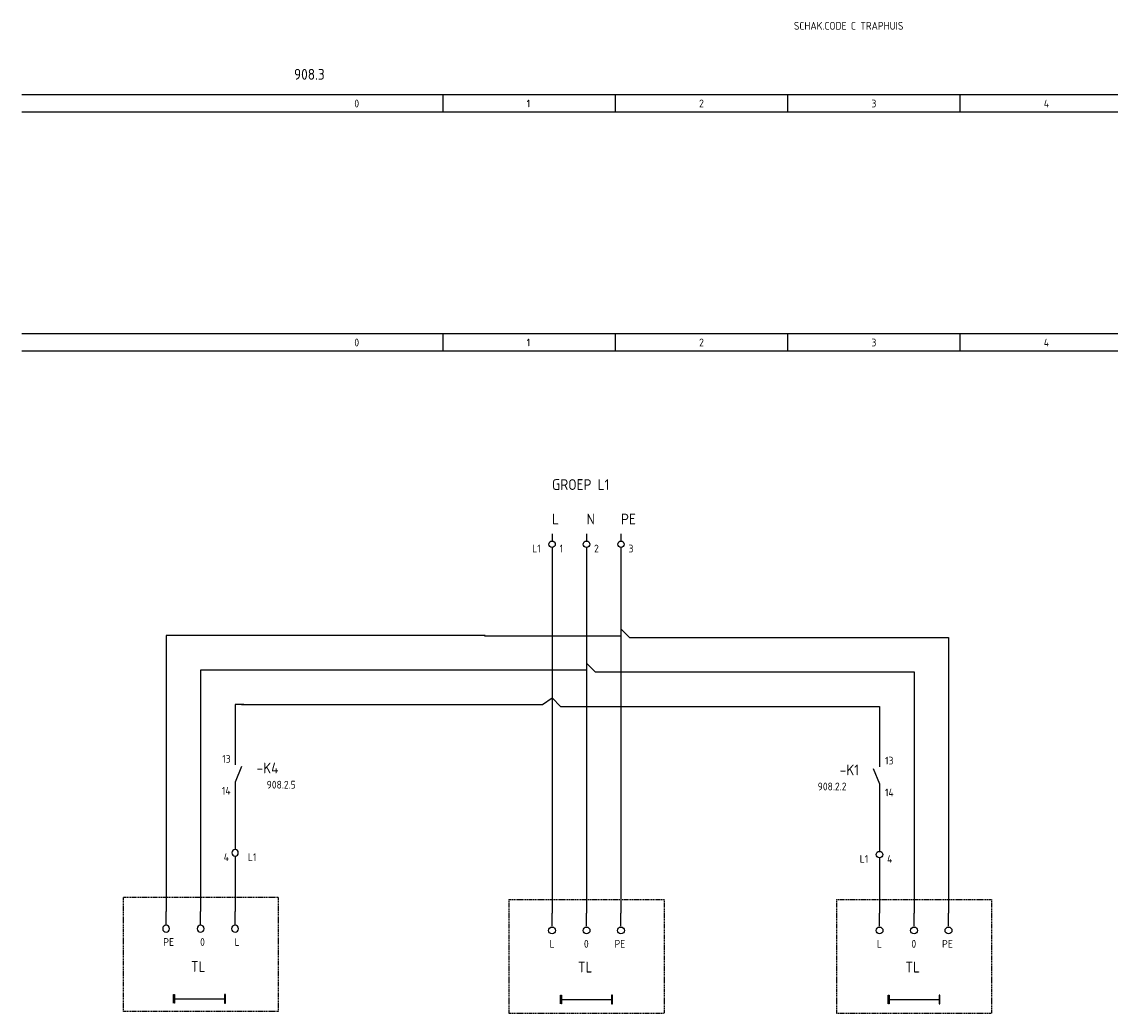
# Model space of a CAD drawing. Extents: x -390 to 1027, y 32 to 965.
# Tile 7 of 10: x 522 to 775, y 497 to 727. Entities that reach past the tile are written whole.
import ezdxf

# ---------------------------------------------------------------- set-up
doc = ezdxf.new("R2010")
doc.units = 0
doc.linetypes.add('EPLANLINE2', pattern=[0.375, 0.25, -0.125])
doc.linetypes.add('EPLANLINE7', pattern=[0])
for name, color, linetype in [('AANSLUITCODE', 3, 'CONTINUOUS'), ('AUTOCONNECTING', 2, 'CONTINUOUS'), ('EL6121--', 3, 'CONTINUOUS'), ('EXTRA_TEKST', 7, 'CONTINUOUS'), ('KLEMMEN', 7, 'CONTINUOUS'), ('KRUISVERWIJZING', 7, 'CONTINUOUS'), ('ODC', 5, 'CONTINUOUS'), ('ONDERHOEK', 1, 'CONTINUOUS'), ('SPEC_TEKST', 5, 'CONTINUOUS'), ('SYMBOOL', 4, 'CONTINUOUS')]:
    doc.layers.add(name, color=color, linetype=linetype)
doc.styles.get("Standard").update_dxf_attribs({"font": 'ISOCP'})

# ---------------------------------------------------------------- blocks, each defined once
blk = doc.blocks.new('SO290')
at = {"layer": 'EXTRA_TEKST', "color": 3, "linetype": 'EPLANLINE7'}
blk.add_line((0, 1), (0, 4), dxfattribs=at)
blk.add_circle((0, 0), 0.8, dxfattribs=at)
blk = doc.blocks.new('165_0_EENDRAAD')
at = {"layer": 'EXTRA_TEKST', "color": 1, "linetype": 'EPLANLINE7'}
for p, q in [((-2, -1), (-2, 1)), ((-2, 1), (-1.8, 1)), ((-2, 0), (10, 0)), ((-1.8, 1), (-1.8, -1)), ((10, 1), (9.8, 1)), ((9.8, 1), (9.8, -1)), ((10, 0), (10, 1)), ((10, 0), (10, 1)), ((10, -1), (10, 0)), ((-1.8, -1), (-1.9, -1)), ((9.8, -1), (10, -1))]:
    blk.add_line(p, q, dxfattribs=at)
blk = doc.blocks.new('SO262')
at = {"layer": 'EXTRA_TEKST', "color": 3, "linetype": 'EPLANLINE7'}
for p, q in [((0, 4), (0, -2)), ((0, 2), (2, 0))]:
    blk.add_line(p, q, dxfattribs=at)
blk = doc.blocks.new('30_0_CBZ_NEN')
at = {"layer": 'SYMBOOL', "color": 3, "linetype": 'EPLANLINE7'}
for p, q in [((0, 4), (0, 3.2)), ((0, 3.2), (0, 2.4)), ((0, 0.8), (0, 0))]:
    blk.add_line(p, q, dxfattribs=at)
blk.add_circle((0, 1.6), 0.75, dxfattribs=at)
blk = doc.blocks.new('1_0_CBZ_NEN')
at = {"layer": 'SYMBOOL', "color": 3, "linetype": 'EPLANLINE7'}
for p, q in [((0, 4), (0, 3.2)), ((0, 3.2), (0, 2)), ((-1.5, 1.6), (0, -2)), ((0, -2), (0, -3.2)), ((0, -3.2), (0, -4))]:
    blk.add_line(p, q, dxfattribs=at)
blk = doc.blocks.new('SO280')
at = {"layer": 'EXTRA_TEKST', "color": 3, "linetype": 'EPLANLINE7'}
for p, q in [((-2, 0), (0, 0)), ((0, 0), (0, -2))]:
    blk.add_line(p, q, dxfattribs=at)

msp = doc.modelspace()

# ---------------------------------------------------------------- linework, layer by layer
at = {"layer": 'AUTOCONNECTING', "color": 3, "linetype": 'EPLANLINE7'}
for p, q in [((645.25, 604.6), (645.25, 570.6)), ((653.25, 604.6), (653.25, 578.6)), ((661.25, 604.6), (661.25, 586.6)), ((555.7, 585.02), (555.7, 521.02)), ((629.7, 585.02), (555.7, 585.02)), ((663.25, 584.6), (737.25, 584.6)), ((737.25, 584.6), (737.25, 520.6)), ((661.25, 582.6), (661.25, 520.6)), ((563.7, 577.02), (563.7, 521.02)), ((637.7, 577.02), (563.7, 577.02)), ((655.25, 576.6), (729.25, 576.6)), ((729.25, 576.6), (729.25, 520.6)), ((653.25, 574.6), (653.25, 520.6)), ((571.7, 569.02), (571.7, 557.02)), ((647.25, 568.6), (721.25, 568.6)), ((721.25, 568.6), (721.25, 556.6)), ((645.25, 566.6), (645.25, 520.6)), ((571.7, 549.02), (571.7, 537.02)), ((721.25, 548.6), (721.25, 536.6)), ((571.7, 533.02), (571.7, 521.02)), ((721.25, 532.6), (721.25, 520.6))]:
    msp.add_line(p, q, dxfattribs=at)
at = {"layer": 'EL6121--'}
for p, q in [((629.58, 584.96), (661.23, 584.96)), ((637.3, 577.04), (653.27, 577.04)), ((573.21, 569.02), (643, 569.02)), ((643, 569.02), (645.25, 570.57))]:
    msp.add_line(p, q, dxfattribs=at)
at = {"layer": 'EXTRA_TEKST', "color": 1, "linetype": 'EPLANLINE2'}
for p, q in [((581.7, 524.22), (545.7, 524.22)), ((545.7, 524.22), (545.7, 497.82)), ((581.7, 524.22), (581.7, 497.82)), ((711.25, 523.8), (711.25, 497.4)), ((711.25, 523.8), (747.25, 523.8)), ((747.25, 523.8), (747.25, 497.4)), ((581.7, 497.82), (545.7, 497.82)), ((711.25, 497.4), (747.25, 497.4))]:
    msp.add_line(p, q, dxfattribs=at)
at = {"layer": 'ONDERHOEK', "color": 1, "linetype": 'EPLANLINE7'}
for p, q in [((522.2, 710.55), (1027.37, 710.55)), ((619.87, 710.55), (619.87, 706.55)), ((659.87, 710.55), (659.87, 706.55)), ((699.87, 710.55), (699.87, 706.55)), ((739.87, 710.55), (739.87, 706.55)), ((522.2, 706.55), (1027.37, 706.55)), ((522.2, 655.1), (1027.37, 655.1)), ((619.87, 655.1), (619.87, 651.1)), ((659.87, 655.1), (659.87, 651.1)), ((699.87, 655.1), (699.87, 651.1)), ((739.87, 655.1), (739.87, 651.1)), ((522.2, 651.1), (1027.37, 651.1))]:
    msp.add_line(p, q, dxfattribs=at)
at = {"layer": 'ONDERHOEK', "color": 4, "linetype": 'EPLANLINE7'}
for p, q in [((532.37, 710.55), (532.37, 710.55)), ((532.37, 655.1), (532.37, 655.1))]:
    msp.add_line(p, q, dxfattribs=at)
at = {"layer": 'SYMBOOL', "color": 1, "linetype": 'EPLANLINE2'}
for p, q in [((635.25, 523.8), (635.25, 497.4)), ((635.25, 523.8), (671.25, 523.8)), ((671.25, 523.8), (671.25, 497.4)), ((635.25, 497.4), (671.25, 497.4))]:
    msp.add_line(p, q, dxfattribs=at)

# ---------------------------------------------------------------- block references
at = {"layer": 'SYMBOOL'}
ref = msp.add_blockref('30_0_CBZ_NEN', (645.25, 604.6), dxfattribs=at)
ref.add_attrib('AANSLUITCODERING_1', 'L1', (640.65, 604.3), dxfattribs={"layer": 'KLEMMEN', "color": 2, "height": 1.8})
ref.add_attrib('AANSLUITCODERING_2', '1', (647, 604.3), dxfattribs={"layer": 'KLEMMEN', "color": 2, "height": 1.8})
ref = msp.add_blockref('30_0_CBZ_NEN', (653.25, 604.6), dxfattribs=at)
ref.add_attrib('AANSLUITCODERING_1', '2', (655, 604.3), dxfattribs={"layer": 'KLEMMEN', "color": 2, "height": 1.8})
ref = msp.add_blockref('30_0_CBZ_NEN', (661.25, 604.6), dxfattribs=at)
ref.add_attrib('AANSLUITCODERING_1', '3', (663, 604.3), dxfattribs={"layer": 'KLEMMEN', "color": 2, "height": 1.8})
for name, p in [('SO262', (661.25, 584.6)), ('SO280', (737.25, 584.6)), ('SO262', (653.25, 576.6)), ('SO280', (729.25, 576.6)), ('SO262', (645.25, 568.6)), ('SO280', (721.25, 568.6)), ('SO290', (645.25, 516.6)), ('SO290', (653.25, 516.6)), ('SO290', (661.25, 516.6)), ('SO290', (721.25, 516.6)), ('SO290', (729.25, 516.6)), ('SO290', (737.25, 516.6))]:
    msp.add_blockref(name, p, dxfattribs=at)
at = {"layer": 'SYMBOOL', "xscale": -1}
for name, p in [('SO280', (555.7, 585.02)), ('SO280', (563.7, 577.02)), ('SO280', (571.7, 569.02)), ('SO290', (555.7, 517.02)), ('SO290', (563.7, 517.02)), ('SO290', (571.7, 517.02))]:
    msp.add_blockref(name, p, dxfattribs=at)
at = {"layer": 'SYMBOOL'}
ref = msp.add_blockref('1_0_CBZ_NEN', (571.7, 553.02), dxfattribs=dict(at, xscale=-1))
ref.add_attrib('ODC_1', '-K4', (576.69, 553.02), dxfattribs={"layer": 'ODC', "color": 3, "height": 2.5})
ref.add_attrib('AANSLUITCODERING_1', '13', (568.73, 555.52), dxfattribs={"layer": 'AANSLUITCODE', "color": 2, "height": 1.8})
ref.add_attrib('AANSLUITCODERING_2', '14', (568.63, 548.12), dxfattribs={"layer": 'AANSLUITCODE', "color": 2, "height": 1.8})
ref = msp.add_blockref('1_0_CBZ_NEN', (721.25, 552.6), dxfattribs=at)
ref.add_attrib('ODC_1', '-K1', (712, 552.6), dxfattribs={"layer": 'ODC', "color": 3, "height": 2.5})
ref.add_attrib('AANSLUITCODERING_1', '13', (722.52, 555.1), dxfattribs={"layer": 'AANSLUITCODE', "color": 2, "height": 1.8})
ref.add_attrib('AANSLUITCODERING_2', '14', (722.52, 547.7), dxfattribs={"layer": 'AANSLUITCODE', "color": 2, "height": 1.8})
ref = msp.add_blockref('30_0_CBZ_NEN', (571.7, 533.02), dxfattribs=dict(at, xscale=-1))
ref.add_attrib('AANSLUITCODERING_1', 'L1', (574.68, 532.72), dxfattribs={"layer": 'KLEMMEN', "color": 2, "height": 1.8})
ref.add_attrib('AANSLUITCODERING_2', '4', (569.05, 532.72), dxfattribs={"layer": 'KLEMMEN', "color": 2, "height": 1.8})
ref = msp.add_blockref('30_0_CBZ_NEN', (721.25, 532.6), dxfattribs=at)
ref.add_attrib('AANSLUITCODERING_1', 'L1', (716.65, 532.3), dxfattribs={"layer": 'KLEMMEN', "color": 2, "height": 1.8})
ref.add_attrib('AANSLUITCODERING_2', '4', (723, 532.3), dxfattribs={"layer": 'KLEMMEN', "color": 2, "height": 1.8})
ref = msp.add_blockref('165_0_EENDRAAD', (559.44, 500.74), dxfattribs=at)
ref.add_attrib('ODC_1', 'TL', (561.44, 506.99), dxfattribs={"layer": 'ODC', "color": 3, "height": 2.5})
ref = msp.add_blockref('165_0_EENDRAAD', (649.25, 500.6), dxfattribs=at)
ref.add_attrib('ODC_1', 'TL', (651.25, 506.85), dxfattribs={"layer": 'ODC', "color": 3, "height": 2.5})
ref = msp.add_blockref('165_0_EENDRAAD', (725.25, 500.6), dxfattribs=at)
ref.add_attrib('ODC_1', 'TL', (727.25, 506.85), dxfattribs={"layer": 'ODC', "color": 3, "height": 2.5})

# ---------------------------------------------------------------- texts
at = {"layer": 'KRUISVERWIJZING', "color": 2}
for s, p in [('908.2.5', (579.03, 549.52)), ('908.2.2', (706.9, 549.1))]:
    msp.add_text(s, height=1.8, dxfattribs=at).set_placement(p)
at = {"layer": 'ONDERHOEK', "color": 3}
msp.add_text('908.3', height=2.5, dxfattribs=at).set_placement((585.37, 713.98))
at = {"layer": 'ONDERHOEK', "color": 2}
for s, p in [('0 ', (599.37, 707.55)), ('1 ', (639.37, 707.55)), ('2 ', (679.37, 707.55)), ('3 ', (719.37, 707.55)), ('4 ', (759.37, 707.55)), ('0 ', (599.37, 652.1)), ('1 ', (639.37, 652.1)), ('2 ', (679.37, 652.1)), ('3 ', (719.37, 652.1)), ('4 ', (759.37, 652.1))]:
    msp.add_text(s, height=1.8, dxfattribs=at).set_placement(p)
at = {"layer": 'SPEC_TEKST', "color": 2}
for s, p in [('SCHAK.CODE C TRAPHUIS', (701.37, 725.58)), ('PE', (555.04, 513.02)), ('0', (563.58, 513.02)), ('L', (571.58, 513.02)), ('L', (644.65, 512.6)), ('0', (652.65, 512.6)), ('PE', (659.75, 512.6)), ('L', (720.65, 512.6)), ('0', (728.65, 512.6)), ('PE', (735.75, 512.6))]:
    msp.add_text(s, height=1.8, dxfattribs=at).set_placement(p)
at = {"layer": 'SPEC_TEKST', "color": 3}
for s, p in [('GROEP L1', (645.25, 618.8)), ('L', (645.25, 610.8)), ('N', (653.25, 610.8)), ('PE', (661.25, 610.8))]:
    msp.add_text(s, height=2.5, dxfattribs=at).set_placement(p)

doc.saveas('drawing.dxf')
